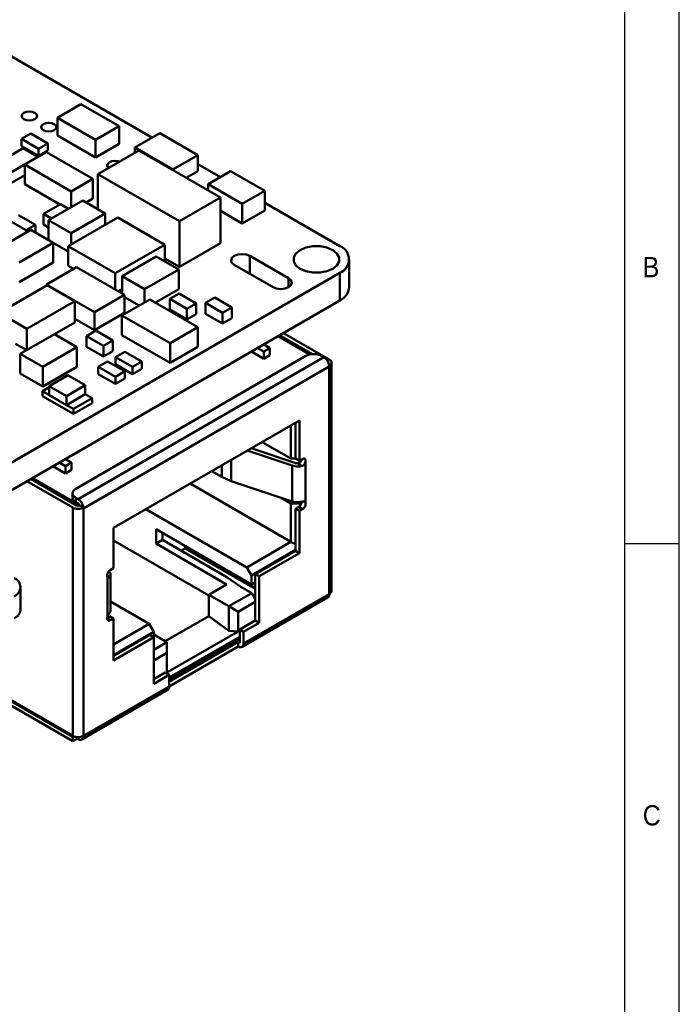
# Model space of a CAD drawing. Header units: millimetres. Extents: x 2 to 208, y 2 to 146.
# Tile 7 of 8: x 177 to 208, y 78 to 123. Entities that reach past the tile are written whole.
import ezdxf

# ---------------------------------------------------------------- set-up
doc = ezdxf.new("R2010")
doc.units = ezdxf.units.MM
doc.header["$LTSCALE"] = 0.5
doc.layers.add('SOL', color=7, linetype='Continuous', lineweight=50)
doc.layers.add('TEXT', color=5, linetype='Continuous')
doc.styles.add('SLDTEXTSTYLE1', font='GOTHIC.TTF', dxfattribs={"width": 0.913})

msp = doc.modelspace()

# ---------------------------------------------------------------- linework, layer by layer
at = {"layer": 'SOL'}
for p, q in [((176.1444558, 121.9767568), (183.4437774, 117.7629482)), ((179.1269652, 118.6731161), (180.204657, 119.2952066)), ((180.204657, 119.2952066), (181.9467836, 118.2894672)), ((180.8691511, 117.6673632), (179.1269652, 118.6731161)), ((179.1269652, 118.6731161), (179.1269652, 117.8565748)), ((181.9467836, 118.2894672), (180.8691511, 117.6673632)), ((181.9467836, 118.2894672), (181.9467836, 117.472926)), ((177.4919848, 117.7050969), (177.916248, 117.9500189)), ((178.2698007, 117.2560733), (177.4919848, 117.7050969)), ((177.4919848, 117.7050969), (177.4919848, 117.3784812)), ((177.916248, 117.9500189), (178.6940639, 117.5009953)), ((179.1269652, 117.8565748), (180.8691511, 116.850822)), ((180.8691511, 116.850822), (180.8691511, 117.6673632)), ((182.6683258, 117.3152895), (183.799698, 117.9684168)), ((183.799698, 117.9684168), (185.53098, 116.9689689)), ((177.5694273, 117.2752227), (176.3673446, 116.5812751)), ((177.4919848, 117.3784812), (178.2698007, 116.9294577)), ((178.2411792, 116.8874286), (177.5694273, 117.2752227)), ((178.6940639, 117.5009953), (178.2698007, 117.2560733)), ((178.2698007, 117.2560733), (178.2698007, 116.9294577)), ((178.6940639, 117.5009953), (178.6940639, 117.1743796)), ((180.8691511, 116.850822), (181.9467836, 117.472926)), ((184.3996079, 116.3158417), (182.6683258, 117.3152895)), ((182.6683258, 117.3152895), (182.6683258, 117.0706968)), ((177.0390965, 116.193481), (178.2411792, 116.8874286)), ((178.6274011, 117.1071915), (177.63745, 116.5357049)), ((178.2411792, 116.8874286), (178.2411792, 116.8842304)), ((178.2698007, 116.9294577), (178.6940639, 117.1743796)), ((180.7487208, 115.8825797), (178.6274011, 117.1071915)), ((180.9771887, 116.0944242), (182.845082, 117.172736)), ((182.845082, 117.172736), (186.562908, 115.0264807)), ((185.53098, 116.9689689), (184.3996079, 116.3158417)), ((185.53098, 116.9689689), (185.53098, 116.2340816)), ((177.63745, 116.5357049), (179.7587697, 115.3110931)), ((177.63745, 116.5357049), (177.63745, 115.6375097)), ((184.3996079, 116.3158417), (184.3996079, 116.2753274)), ((185.53098, 116.5580317), (186.5615175, 115.9631151)), ((177.63745, 116.0489796), (177.0390965, 115.7035575)), ((180.7487208, 115.8825797), (179.7587697, 115.3110931)), ((180.7487208, 115.8825797), (180.7487208, 114.9843846)), ((184.6950148, 113.9481689), (180.9771887, 116.0944242)), ((180.9771887, 116.0944242), (180.9771887, 114.489499)), ((185.0010177, 115.9281408), (185.53098, 116.2340816)), ((186.0051063, 115.6419058), (187.0304109, 116.2338015)), ((187.0304109, 116.2338015), (188.5860463, 115.3357523)), ((179.2362929, 114.7145174), (177.63745, 115.6375097)), ((187.5607417, 114.7438566), (186.0051063, 115.6419058)), ((186.0051063, 115.6419058), (186.0051063, 115.3484928)), ((179.7587697, 114.5893869), (179.7587697, 115.3110931)), ((180.7487208, 114.9843846), (180.4343249, 114.8028876)), ((186.562908, 115.0264807), (184.6950148, 113.9481689)), ((186.562908, 115.0264807), (186.562908, 112.9524671)), ((188.5860463, 115.3357523), (187.5607417, 114.7438566)), ((188.5860463, 115.3357523), (188.5860463, 114.4375571)), ((178.4930136, 114.2854314), (179.2708295, 114.7344549)), ((178.725829, 113.9930829), (180.2814644, 114.8911321)), ((179.2708295, 114.7344549), (179.6404458, 114.5210799)), ((180.2814644, 114.8911321), (181.306769, 114.2992364)), ((187.5607417, 114.7438566), (187.5607417, 113.8456614)), ((188.5860463, 114.7943795), (192.0065528, 112.8197632)), ((177.3573174, 114.2325339), (178.1351333, 113.7835103)), ((178.4930136, 114.2854314), (178.8626299, 114.0720564)), ((178.4930136, 113.7955079), (178.4930136, 114.2854314)), ((181.8856096, 114.1193816), (179.6228688, 112.8131291)), ((181.306769, 114.2992364), (179.7511336, 113.4011872)), ((181.306769, 113.785224), (181.306769, 114.2992364)), ((184.0295577, 112.8817067), (181.8856096, 114.1193816)), ((186.562908, 114.4216985), (187.5607417, 113.8456614)), ((187.5607417, 113.8456614), (188.5860463, 114.4375571)), ((176.9330542, 113.9876119), (177.7108701, 113.5385883)), ((178.1351333, 113.7835103), (177.7108701, 113.5385883)), ((178.1351333, 113.7835103), (178.1351333, 113.4344077)), ((178.4930136, 113.7955079), (178.725829, 113.6611064)), ((179.7511336, 113.4011872), (178.725829, 113.9930829)), ((178.725829, 113.9930829), (178.725829, 113.0948877)), ((181.306769, 113.8301479), (181.3456784, 113.807686)), ((184.6950148, 111.8741552), (184.6950148, 113.9481689)), ((176.3550452, 112.6659323), (177.9106806, 113.5639815)), ((177.7108701, 113.5385883), (177.7108701, 113.4486334)), ((177.9106806, 113.5639815), (178.9359852, 112.9720858)), ((179.7511336, 113.4011872), (179.7511336, 112.8871748)), ((178.9359852, 112.9720858), (177.3803498, 112.0740366)), ((178.725829, 113.0948877), (179.6228688, 112.5770377)), ((178.9359852, 112.0738906), (178.9359852, 112.9720858)), ((179.6228688, 112.8131291), (181.7668169, 111.5754542)), ((179.6228688, 112.8131291), (179.6228688, 111.914934)), ((181.7668169, 111.5754542), (184.0295577, 112.8817067)), ((184.0295577, 112.8817067), (184.0295577, 112.1206538)), ((184.6950148, 111.8741552), (186.562908, 112.9524671)), ((182.0797808, 111.4501377), (183.6354162, 112.3481869)), ((183.6354162, 112.3481869), (184.6607208, 111.7562911)), ((184.0295577, 112.2583154), (184.6950148, 111.8741552)), ((189.6731166, 111.3498166), (187.9053496, 112.3703268)), ((187.9053496, 112.3703268), (187.9053496, 111.5539203)), ((177.3803498, 111.1758414), (178.9359852, 112.0738906)), ((178.6252851, 111.063393), (179.9970731, 111.8553094)), ((179.8616129, 111.7771099), (179.6228688, 111.914934)), ((179.9970731, 111.8553094), (182.1882556, 110.5903667)), ((187.1982443, 111.9621236), (188.9660113, 110.9416134)), ((192.4449569, 110.9448183), (192.4449569, 112.2074571)), ((192.0065528, 111.595151), (175.7430968, 102.2064577)), ((181.7668169, 110.833658), (181.7668169, 111.5754542)), ((183.1050854, 110.8582419), (182.0797808, 111.4501377)), ((182.0797808, 111.4501377), (182.0797808, 110.6529878)), ((184.6607208, 111.7562911), (183.1050854, 110.8582419)), ((184.6607208, 110.858096), (184.6607208, 111.7562911)), ((192.0065528, 111.595151), (192.0065528, 110.3325122)), ((178.6572452, 111.0385997), (176.465215, 109.7731675)), ((180.8164676, 109.7984503), (178.6252851, 111.063393)), ((178.6252851, 111.063393), (178.6252851, 111.0201495)), ((179.9300385, 110.3038318), (178.6572452, 111.0385997)), ((189.6731166, 110.9416134), (189.6731166, 111.3498166)), ((182.1882556, 110.5903667), (180.8164676, 109.7984503)), ((182.0797808, 110.8579292), (181.9022771, 110.7554585)), ((182.1882556, 110.5903667), (182.1882556, 109.7738254)), ((182.1882556, 110.4893213), (182.8557749, 110.1039706)), ((183.1050854, 110.8582419), (183.1050854, 110.2478945)), ((183.5966529, 110.2438226), (184.6607208, 110.858096)), ((184.6779377, 110.654121), (184.2536745, 110.4091991)), ((184.6779377, 110.654121), (185.4557536, 110.2050975)), ((186.3069653, 110.4684785), (185.8827021, 110.2235566)), ((186.3069653, 110.4684785), (187.0847812, 110.019455)), ((192.0065528, 110.3325122), (175.7430968, 100.9438189)), ((177.7380083, 109.0383996), (179.9300385, 110.3038318)), ((179.9300385, 109.3321481), (179.9300385, 110.3038318)), ((183.3473425, 110.3877465), (182.0745492, 109.6529786)), ((185.5393727, 109.1223144), (183.3473425, 110.3877465)), ((184.2536745, 110.4091991), (185.0314904, 109.9601755)), ((184.2536745, 109.9192756), (184.2536745, 110.4091991)), ((185.4557536, 110.2050975), (185.0314904, 109.9601755)), ((185.4557536, 110.2050975), (185.4557536, 109.715174)), ((185.8827021, 110.2235566), (186.660518, 109.774533)), ((185.8827021, 109.7336331), (185.8827021, 110.2235566)), ((187.0847812, 110.019455), (186.660518, 109.774533)), ((187.0847812, 110.019455), (187.0847812, 109.5295315)), ((176.465215, 109.7731675), (177.7380083, 109.0383996)), ((180.8164676, 109.7984503), (180.8164676, 108.981909)), ((180.8164676, 108.981909), (182.1882556, 109.7738254)), ((182.0745492, 109.6529786), (182.0745492, 108.7547834)), ((182.0745492, 109.6529786), (184.2665794, 108.3875465)), ((184.2536745, 109.9192756), (185.0314904, 109.470252)), ((185.0314904, 109.9601755), (185.0314904, 109.470252)), ((185.0314904, 109.470252), (185.4557536, 109.715174)), ((185.8827021, 109.7336331), (186.660518, 109.2846095)), ((186.660518, 109.774533), (186.660518, 109.2846095)), ((179.9300385, 109.3321481), (179.0003176, 108.7954316)), ((179.9300385, 109.4936337), (180.8164676, 108.981909)), ((184.2665794, 108.3875465), (185.5393727, 109.1223144)), ((185.5393727, 109.1223144), (185.5393727, 108.2241192)), ((186.660518, 109.2846095), (187.0847812, 109.5295315)), ((177.4351334, 107.9028948), (178.9907688, 108.800944)), ((177.7380083, 109.0383996), (177.7380083, 108.0777408)), ((178.9907688, 108.800944), (180.0160733, 108.2090483)), ((180.8788329, 108.9614953), (180.4545697, 108.7165733)), ((180.4545697, 108.7165733), (181.2323856, 108.2675498)), ((180.4545697, 108.2266498), (180.4545697, 108.7165733)), ((180.8788329, 108.9614953), (181.6566488, 108.5124717)), ((184.2665794, 107.4893513), (182.0745492, 108.7547834)), ((190.6409806, 107.8751638), (189.1954101, 108.7096741)), ((190.7589387, 107.8887089), (189.2661208, 108.7504945)), ((189.4428975, 108.8525455), (191.5292735, 107.648106)), ((177.7284595, 108.0722284), (177.2225708, 108.3642716)), ((180.0160733, 108.2090483), (178.460438, 107.3109991)), ((180.0160733, 107.3108531), (180.0160733, 108.2090483)), ((180.4545697, 108.2266498), (181.2323856, 107.7776263)), ((181.6566488, 108.5124717), (181.2323856, 108.2675498)), ((181.2323856, 108.2675498), (181.2323856, 107.7776263)), ((181.6566488, 108.5124717), (181.6566488, 108.0225482)), ((184.2665794, 107.4893513), (184.2665794, 108.3875465)), ((185.5393727, 108.2241192), (184.2665794, 107.4893513)), ((188.8245901, 108.1686195), (188.5413823, 108.3321119)), ((178.460438, 107.3109991), (177.4351334, 107.9028948)), ((177.4351334, 107.9028948), (177.4351334, 107.0046996)), ((190.4686133, 107.8114275), (179.9680767, 101.7495978)), ((181.2323856, 107.7776263), (181.6566488, 108.0225482)), ((181.7816735, 107.7562068), (182.2059367, 108.0011288)), ((182.2059367, 108.0011288), (182.9837526, 107.5521052)), ((187.9756509, 108.0055221), (188.5417473, 107.6787216)), ((188.5417473, 108.0053379), (188.2585396, 108.1688303)), ((188.8245901, 108.1686195), (188.5417473, 108.0053379)), ((188.5417473, 108.0053379), (188.5417473, 107.6787216)), ((188.5417473, 107.6787216), (188.82459, 107.8420032)), ((188.82459, 107.8420032), (188.8245901, 108.1686195)), ((191.1757201, 107.8114275), (191.2817861, 107.7501969)), ((178.460438, 107.3109991), (178.460438, 106.4128039)), ((178.460438, 106.4128039), (180.0160733, 107.3108531)), ((191.2817861, 107.7501969), (180.0741426, 101.2801631)), ((191.5292754, 107.3215373), (180.3216296, 100.8515022)), ((180.9955923, 107.310995), (181.4198555, 107.5559169)), ((181.7734082, 106.8619714), (180.9955923, 107.310995)), ((180.9955923, 107.310995), (180.9955923, 106.9843793)), ((181.4198555, 107.5559169), (182.1976714, 107.1068933)), ((182.5594894, 107.3071833), (181.7816735, 107.7562068)), ((181.7816735, 107.7562068), (181.7816735, 107.4295912)), ((181.7816735, 107.4295912), (182.5594894, 106.9805676)), ((182.9837526, 107.5521052), (182.5594894, 107.3071833)), ((182.9837526, 107.5521052), (182.9837526, 107.2254895)), ((191.5292735, 107.3623632), (191.526735, 107.3638286)), ((191.5267351, 107.3638286), (191.5292735, 107.3215362)), ((191.5292734, 107.3215361), (191.5292734, 107.3623632)), ((191.529275, 96.9514672), (191.5292754, 107.3215373)), ((191.6317857, 97.0943395), (191.6317861, 107.5052346)), ((177.4351334, 107.0046996), (178.460438, 106.4128039)), ((178.7573635, 106.4350205), (179.6058881, 106.9248695)), ((179.6058881, 106.9248695), (180.3961686, 106.4686793)), ((180.9955923, 106.9843793), (181.7734082, 106.5353557)), ((182.1976714, 107.1068933), (181.7734082, 106.8619714)), ((181.7734082, 106.8619714), (181.7734082, 106.5353557)), ((182.1976714, 107.1068933), (182.1976714, 106.7802777)), ((182.5594894, 107.3071833), (182.5594894, 106.9805676)), ((182.5594894, 106.9805676), (182.9837526, 107.2254895)), ((179.5476422, 105.9788106), (178.7573635, 106.4350205)), ((178.7573635, 106.0267488), (178.7573635, 106.4350205)), ((180.3961686, 106.4686793), (179.5476422, 105.9788106)), ((180.3961686, 106.4686793), (180.3961686, 106.0604077)), ((181.7734082, 106.5353557), (182.1976714, 106.7802777)), ((178.7573635, 106.3869605), (178.4453022, 106.2067953)), ((179.1918537, 105.7759276), (178.4453022, 106.2067953)), ((178.4453022, 105.9781644), (178.4453022, 106.2067953)), ((178.4453022, 105.9781644), (179.8596925, 105.1618574)), ((178.7573635, 106.0267488), (179.5476422, 105.5705389)), ((179.5476422, 105.5705389), (180.3961686, 106.0604077)), ((179.5476422, 105.9788106), (179.5476422, 105.5705389)), ((180.3961526, 106.0603984), (180.708131, 105.8802898)), ((179.8596925, 105.3904884), (179.5476833, 105.5705627)), ((180.708131, 105.8802898), (179.8596925, 105.3904884)), ((179.8596925, 105.1618574), (180.708131, 105.6516588)), ((180.708131, 105.8802898), (180.708131, 105.6516588)), ((179.8596925, 105.3904884), (179.8596925, 105.1618574)), ((181.6828106, 99.9633865), (190.1680927, 104.8618348)), ((189.7791839, 103.1266491), (189.779184, 104.6373226)), ((189.991316, 104.7597838), (189.9913159, 103.126669)), ((190.1680927, 104.8618348), (190.1680926, 103.024618)), ((188.4707606, 103.881986), (189.7791839, 103.1266491)), ((189.8358303, 102.8087438), (187.7917815, 103.4900198)), ((187.9747942, 103.5956708), (189.9608303, 102.9337303)), ((179.4907797, 102.7803264), (179.2075728, 102.9438184)), ((179.7736225, 102.943608), (179.4904155, 103.1071)), ((179.7736225, 102.943608), (179.4907797, 102.7803264)), ((179.7736225, 102.6169917), (179.7736225, 102.943608)), ((186.6358428, 102.8227107), (186.6358428, 102.2876368)), ((187.0500563, 103.061831), (187.0500563, 102.1041532)), ((189.7791839, 103.1266491), (189.9913504, 103.1266491)), ((189.994551, 102.9243585), (189.9608303, 102.9337303)), ((190.1680926, 103.024618), (189.9913159, 103.126669)), ((190.0697803, 102.9147023), (189.994551, 102.9243585)), ((190.0697972, 102.9148716), (190.2847977, 102.7939109)), ((190.1680926, 103.024618), (190.309514, 103.1062588)), ((190.4393837, 102.9532781), (190.4393836, 101.1228696)), ((178.9246841, 102.7805102), (179.4907797, 102.4537101)), ((179.4907797, 102.7803264), (179.4907797, 102.4537101)), ((179.4907797, 102.4537101), (179.7736225, 102.6169917)), ((186.6358428, 102.2876368), (186.172405, 102.5551738)), ((189.8358303, 102.8087438), (189.8358302, 101.1756622)), ((189.9032717, 102.7900004), (189.8358303, 102.8087438)), ((190.0412575, 102.7712221), (189.9032717, 102.7900004)), ((179.8266552, 100.8923295), (177.7402803, 102.0967684)), ((180.0034319, 100.9943805), (177.917057, 102.1988194)), ((179.9327213, 101.1168417), (177.9877677, 102.2396398)), ((185.1821798, 101.983529), (189.7791838, 99.3297344)), ((186.6358428, 102.2876368), (187.0500563, 102.1041532)), ((187.0500563, 102.1041532), (189.8358302, 101.1756622)), ((179.82163, 101.5454958), (179.82163, 101.3413606)), ((179.9680823, 101.1372552), (179.9327213, 101.1168417)), ((179.9327213, 101.1168417), (179.9327213, 101.0352009)), ((180.0741426, 101.2801631), (179.9680766, 101.3413938)), ((179.9680766, 101.3413938), (179.9680766, 101.1372586)), ((179.9680766, 101.1372586), (180.0741426, 101.0760279)), ((189.7791838, 101.0852972), (189.3314404, 101.343774)), ((189.7791838, 99.3297344), (189.7791838, 101.0852972)), ((190.2034479, 101.0852971), (189.7791838, 101.0852972)), ((189.9032717, 101.1569188), (189.8358302, 101.1756622)), ((190.0412574, 101.1381405), (189.9032717, 101.1569188)), ((190.2696679, 101.1235251), (190.2034479, 101.0852971)), ((190.2034479, 101.0852971), (190.2034479, 100.9846951)), ((190.2325428, 101.1501418), (190.2701739, 101.1284178)), ((190.2696679, 101.1235251), (190.2741586, 101.1669446)), ((179.8266548, 90.4814344), (179.8266552, 100.8923295)), ((180.1448533, 100.9943805), (180.32163, 100.8923295)), ((180.3216296, 100.8515022), (180.3216292, 90.4814327)), ((180.3216296, 100.8515022), (180.3216296, 100.8923293)), ((187.7639293, 98.166353), (183.1669253, 100.8201476)), ((189.9913158, 100.8403548), (190.1327372, 100.9219956)), ((190.1680925, 100.7383038), (189.9913158, 100.8403548)), ((189.9913158, 100.8403548), (189.9913158, 98.962311)), ((190.1327372, 100.9219956), (190.3095139, 100.8199446)), ((190.1680925, 100.7383038), (190.1680924, 98.8194329)), ((190.3095139, 100.8199446), (190.1680925, 100.7383038)), ((181.6828105, 98.1261697), (181.6828106, 99.9633865)), ((183.6273549, 99.9011145), (187.9760613, 97.3906591)), ((183.6273549, 99.2478819), (183.6273549, 99.9011145)), ((183.9278753, 99.4213686), (183.9278753, 99.7276277)), ((181.6828105, 99.3905948), (186.0315176, 96.8801389)), ((183.6273549, 99.2478819), (183.9278753, 99.4213686)), ((186.8446905, 97.3905531), (183.6273549, 99.2478819)), ((183.9278753, 99.4213686), (186.8623682, 97.7273214)), ((189.7791838, 99.3297344), (187.7639293, 98.166353)), ((189.9913158, 99.2072533), (189.7791838, 99.3297344)), ((184.9531802, 99.0334155), (184.7765413, 98.931444)), ((184.9531802, 99.1150695), (184.9710761, 99.1254006)), ((187.5341197, 97.6251245), (184.9531802, 99.1150695)), ((184.9531802, 99.1150695), (184.9531802, 99.0334155)), ((184.9531802, 99.0334155), (188.152838, 97.1862919)), ((189.9913158, 98.962311), (187.9760613, 97.7989295)), ((188.152838, 97.8601535), (189.9913158, 98.9214839)), ((190.1680924, 98.8194329), (188.3296147, 97.7581024)), ((189.9913158, 98.962311), (189.9913158, 98.9214839)), ((189.9913158, 98.9214839), (190.1680924, 98.8194329)), ((181.4909788, 97.9913644), (181.5234469, 97.9524313)), ((181.5234469, 97.9524313), (181.5559753, 97.8727738)), ((181.5413891, 98.0445289), (181.6828105, 98.1261697)), ((187.7639293, 98.166353), (187.9760613, 97.7989295)), ((181.5166729, 97.732181), (181.4009548, 97.800157)), ((181.4115193, 95.9111954), (181.4115194, 97.7416039)), ((181.557966, 96.2139609), (181.557966, 97.8470425)), ((186.8623682, 97.7273214), (187.4987642, 97.2782969)), ((187.5341197, 97.6251245), (187.5520156, 97.6354555)), ((188.152838, 97.2203144), (187.5341197, 97.6251245)), ((187.9760613, 97.7989295), (187.9760613, 97.3906591)), ((188.152838, 97.4927101), (187.9760613, 97.3906591)), ((188.152838, 97.4927101), (188.1528379, 96.5945152)), ((188.152838, 97.4927101), (188.152838, 97.8601535)), ((188.3296147, 97.7581024), (188.152838, 97.8601535)), ((188.3296147, 97.7581024), (188.3296146, 95.6350964)), ((177.4500536, 96.252569), (177.4500536, 97.2691862)), ((186.8446905, 97.3905531), (186.0315176, 96.9211185)), ((187.9937389, 96.992554), (186.9507563, 96.3904531)), ((187.9937389, 96.992554), (187.4987642, 97.2782969)), ((188.1528379, 96.7169864), (187.9937389, 96.992554)), ((183.3091561, 95.5946677), (181.557966, 96.6056085)), ((186.9507563, 96.3904531), (186.0315176, 96.9211185)), ((186.0315176, 96.9211185), (186.0315176, 95.9412695)), ((188.1528379, 96.5945152), (187.3750204, 96.1454908)), ((187.5500061, 94.5358952), (191.4567714, 96.7912224)), ((191.529275, 96.9514672), (187.6225077, 94.6961388)), ((188.1528379, 96.5945152), (188.1528379, 95.7371474)), ((191.529273, 96.951466), (191.5491156, 96.9400093)), ((187.3750204, 96.1454908), (186.9507563, 96.3904531)), ((186.9507563, 96.3904531), (186.9507563, 95.2779163)), ((187.3750204, 96.1454908), (187.3750204, 95.247296)), ((181.3646124, 95.8602658), (181.541389, 95.7582147)), ((181.5060337, 95.9419066), (181.426989, 95.896275)), ((181.5060337, 95.9419066), (181.6828104, 95.8398555)), ((181.6828104, 95.8398555), (181.541389, 95.7582147)), ((181.6828103, 93.9209847), (181.6828104, 95.8398555)), ((184.0517562, 94.7983778), (186.0315176, 95.9412695)), ((186.0315176, 95.9412695), (186.9507563, 95.2779163)), ((187.4457311, 95.3289434), (188.1528379, 95.7371474)), ((188.1528379, 95.7371474), (188.3296146, 95.6350964)), ((179.8266548, 90.4406007), (171.5310571, 95.2295486)), ((179.8266548, 90.4814344), (171.5664239, 95.2499654)), ((183.5212882, 95.2272442), (181.6828103, 94.1659137)), ((183.3091561, 95.5946677), (181.6828104, 94.6557984)), ((183.5212882, 95.2272442), (183.3091561, 95.5946677)), ((183.5212881, 94.9823151), (183.5212882, 95.2272442)), ((187.3750204, 95.247296), (184.1223289, 93.3695575)), ((186.9507563, 95.2779163), (187.3750204, 95.247296)), ((187.445731, 95.0023271), (187.4457311, 95.3289434)), ((187.6225077, 95.2268924), (187.4457311, 95.3289434)), ((188.3296146, 95.6350964), (187.6225077, 95.2268924)), ((187.6225077, 95.2268924), (187.6225077, 94.6961402)), ((171.3542517, 95.127481), (179.8266548, 90.2364655)), ((181.6828103, 94.1250867), (183.3445114, 95.0843661)), ((183.5212881, 94.9823151), (181.6828103, 93.9209847)), ((183.3445114, 95.0843661), (183.5212881, 94.9823151)), ((183.521288, 92.859309), (183.5212881, 94.9823151)), ((184.122329, 94.757637), (183.5212881, 94.4106636)), ((183.5212882, 95.1046106), (184.122329, 94.757637)), ((184.122329, 94.757637), (184.1223289, 94.2677523)), ((184.1223289, 93.6451002), (184.122329, 94.757637)), ((187.445731, 95.0023271), (184.2283949, 93.1449988)), ((184.2283949, 93.0435204), (187.445731, 94.9008487)), ((187.3750204, 94.7573582), (184.2283949, 92.9408503)), ((187.445731, 94.7165378), (187.3750204, 94.7573582)), ((187.3750204, 94.553223), (187.3750204, 94.7573582)), ((187.445731, 95.0023271), (187.445731, 94.7165378)), ((184.2283949, 92.7367151), (187.3750204, 94.553223)), ((184.1223289, 94.2677523), (183.5212881, 93.9207789)), ((184.1223289, 93.3695575), (184.1223289, 94.2677523)), ((184.1223289, 93.3695575), (184.1223289, 93.6451002)), ((184.2283949, 93.2675131), (183.521288, 92.859309)), ((183.5212881, 93.0634111), (184.0516182, 93.3695641)), ((184.2283949, 93.2675131), (184.0516182, 93.3695641)), ((184.2283949, 92.7367583), (184.2283949, 93.2675131)), ((180.249128, 90.3211887), (184.1558933, 92.5765159)), ((184.2283949, 92.7367616), (180.3216278, 90.4814333)), ((179.8266548, 90.2364655), (179.8266548, 90.4406007)), ((179.8266548, 90.2364655), (180.0387869, 90.3589267)), ((180.0387869, 90.3589267), (180.0387869, 90.4245054)), ((180.0387869, 90.3589267), (180.0741422, 90.3385165)), ((180.311313, 90.4057359), (180.2405853, 90.4465661)), ((180.3000508, 90.4460635), (180.3216278, 90.4814301))]:
    msp.add_line(p, q, dxfattribs=at)
at = {"layer": 'SOL', "flags": 128}
for points in [[(177.6027876, 118.6064639), (177.7163358, 118.5626648), (177.850275, 118.5472846), (177.9842142, 118.5626648), (178.0977624, 118.6064639), (178.1736328, 118.6720138), (178.200275, 118.7493353), (178.1736328, 118.8266567), (178.0977624, 118.8922067), (177.9842142, 118.9360058), (177.850275, 118.951386), (177.7163358, 118.9360058), (177.6027876, 118.8922067), (177.5269172, 118.8266567), (177.500275, 118.7493353), (177.5269172, 118.6720138), (177.6027876, 118.6064639)], [(178.4866711, 118.0962088), (178.6002193, 118.0524097), (178.7341585, 118.0370295), (178.8680977, 118.0524097), (178.9816459, 118.0962088), (179.0575163, 118.1617588), (179.0841585, 118.2390802), (179.0575163, 118.3164017), (178.9816459, 118.3819516), (178.8680977, 118.4257507), (178.7341585, 118.4411309), (178.6002193, 118.4257507), (178.4866711, 118.3819516), (178.4108006, 118.3164017), (178.3841585, 118.2390802), (178.4108006, 118.1617588), (178.4866711, 118.0962088)], [(181.9578352, 116.6605393), (181.8846152, 116.6843522), (181.750676, 116.6997324), (181.6167368, 116.6843522), (181.5031886, 116.6405531), (181.4273182, 116.5750032), (181.400676, 116.4976817), (181.4273182, 116.4203603), (181.4685678, 116.3780913)], [(190.2034305, 111.7788428), (190.4692026, 111.6673716), (190.7816364, 111.6087677), (191.1101488, 111.6087677), (191.4225826, 111.6673716), (191.6883547, 111.7788428), (191.8814494, 111.9322698), (191.9829654, 112.112634), (191.9829654, 112.3022802), (191.8814494, 112.4826444), (191.6883547, 112.6360713), (191.4225826, 112.7475426), (191.1101488, 112.8061464), (190.7816364, 112.8061464), (190.4692026, 112.7475426), (190.2034305, 112.6360713), (190.0103357, 112.4826444), (189.9088198, 112.3022802), (189.9088198, 112.112634), (190.0103357, 111.9322698), (190.2034305, 111.7788428)], [(187.9053496, 112.3703268), (187.7431383, 112.4328968), (187.5517969, 112.4548685), (187.3604556, 112.4328968), (187.1982443, 112.3703268), (187.0898581, 112.2766842), (187.0517979, 112.1662252), (187.0898581, 112.0557662), (187.1982443, 111.9621236)], [(188.9660113, 110.9416134), (189.1282226, 110.8790434), (189.319564, 110.8570717), (189.5109053, 110.8790434), (189.6731166, 110.9416134), (189.7815028, 111.035256), (189.819563, 111.145715), (189.7815028, 111.256174), (189.6731166, 111.3498166)]]:
    msp.add_lwpolyline(points, dxfattribs=at)
at = {"layer": 'SOL'}
for centre, radius, start, end in [((191.7728415, 112.2074571), 0.6553928, 290.89136932, 69.10863068), ((191.6940074, 111.0193903), 0.754643, 294.4666293, 354.32891659), ((180.0718585, 101.3663138), 0.2514696, 185.69478933, 245.62533485), ((179.9913316, 100.9465674), 0.1536805, 2.6054764, 57.39451507), ((177.0021719, 97.2691862), 0.4366904, 290.80935828, 69.19064172), ((176.9495545, 96.3024293), 0.5029766, 294.39675279, 354.31090387)]:
    msp.add_arc(centre, radius, start, end, dxfattribs=at)
msp.add_ellipse((180.1448533, 100.9943407), major_axis=(0.3, -0.1732145), ratio=0.0000703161, start_param=1.5728895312, end_param=2.3562351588, dxfattribs=at)
for points in [[(190.4686133, 107.8114275), (190.5202563, 107.8351045), (190.6235425, 107.8824584), (190.8221667, 107.9027248), (191.0207909, 107.8824584), (191.124077, 107.8351044), (191.1757201, 107.8114275)], [(191.526735, 107.3638286), (191.5194959, 107.4011825), (191.5050177, 107.4758903), (191.4469048, 107.5892568), (191.3701907, 107.6885586), (191.3112543, 107.7296508), (191.2817861, 107.7501969)], [(191.5292735, 107.648106), (191.5579833, 107.627237), (191.6154031, 107.5854989), (191.6399775, 107.5052346), (191.6154031, 107.4249703), (191.5579833, 107.3832322), (191.5292734, 107.3623632)], [(190.309514, 103.1062588), (190.3280454, 103.114502), (190.3651083, 103.1309884), (190.4118544, 103.1202094), (190.444558, 103.0851081), (190.4488096, 103.0447637), (190.4509353, 103.0245914)], [(190.4509353, 103.0245914), (190.450439, 103.0131903), (190.4494462, 102.990388), (190.4427379, 102.9656481), (190.4393837, 102.9532781)], [(190.2847977, 102.7939109), (190.2454386, 102.785726), (190.1667205, 102.7693562), (190.0830785, 102.7706001), (190.0412575, 102.7712221)], [(179.9680766, 101.3413938), (179.9270625, 101.3712067), (179.8450342, 101.4308325), (179.8099279, 101.5454958), (179.8450343, 101.6601591), (179.9270625, 101.7197849), (179.9680767, 101.7495978)], [(180.0741426, 101.2801631), (180.1065726, 101.2571458), (180.1714326, 101.2111112), (180.2532383, 101.0977972), (180.3104696, 100.9702921), (180.3179098, 100.891099), (180.32163, 100.8515024)], [(190.2847976, 101.1608293), (190.2454386, 101.1526444), (190.1667204, 101.1362746), (190.0830784, 101.1375185), (190.0412574, 101.1381405)], [(190.2034479, 100.9846951), (190.2112929, 100.9951673), (190.2269828, 101.0161117), (190.2459706, 101.051282), (190.2610889, 101.087615), (190.2668082, 101.111555), (190.2696679, 101.1235251)], [(190.4509353, 101.0648935), (190.4488095, 101.0422669), (190.4445579, 100.9970137), (190.4118543, 100.9241537), (190.3651082, 100.8594028), (190.3280453, 100.8330973), (190.3095139, 100.8199446)], [(190.4393836, 101.1228696), (190.4427378, 101.1143723), (190.4494462, 101.0973777), (190.4504389, 101.0757216), (190.4509353, 101.0648935)], [(180.3216296, 100.8923293), (180.2854795, 100.8757554), (180.2131792, 100.8426078), (180.0741423, 100.8284214), (179.9351055, 100.8426079), (179.8628053, 100.8757556), (179.8266552, 100.8923295)], [(180.0034319, 100.9943805), (180.0137605, 100.9896451), (180.0344177, 100.9801743), (180.0741426, 100.976121), (180.1138674, 100.9801743), (180.1345247, 100.9896451), (180.1448533, 100.9943805)], [(190.1327372, 100.9219956), (190.1451459, 100.930118), (190.1699634, 100.9463629), (190.1922864, 100.9719177), (190.2034479, 100.9846951)], [(181.4115194, 97.7416039), (181.4076739, 97.7521245), (181.399983, 97.7731656), (181.3991613, 97.8135719), (181.4064213, 97.8574859), (181.4220405, 97.9029928), (181.4448763, 97.9471832), (181.4735918, 97.9871833), (181.5064271, 98.0214497), (181.5297351, 98.0368359), (181.5413891, 98.0445289)], [(181.5559753, 97.8727738), (181.5570527, 97.8486311), (181.5592074, 97.8003455), (181.530851, 97.7549025), (181.5166729, 97.732181)], [(181.5559753, 96.2396922), (181.5570526, 96.2155495), (181.5592074, 96.167264), (181.530851, 96.1218209), (181.5166728, 96.0990994)], [(181.541389, 95.7582147), (181.529735, 95.7524524), (181.506427, 95.7409277), (181.4735917, 95.7372833), (181.4448762, 95.7441291), (181.4220404, 95.7619538), (181.4064213, 95.7894273), (181.3991612, 95.8249591), (181.3999829, 95.8663141), (181.4076739, 95.8962349), (181.4115193, 95.9111954)], [(187.6225077, 94.6961388), (187.6187874, 94.6608377), (187.6113468, 94.5902356), (187.5541154, 94.5288091), (187.4723099, 94.5099464), (187.4074502, 94.5387975), (187.3750204, 94.553223)], [(179.8266548, 90.4814344), (179.8555542, 90.4675872), (179.913353, 90.4398929), (180.0228414, 90.4213195), (180.1369583, 90.4210597), (180.2060543, 90.4380663), (180.2406023, 90.4465696)], [(180.311313, 90.4057359), (180.3014039, 90.3830043), (180.2815856, 90.337541), (180.2243021, 90.304981), (180.1534711, 90.3012306), (180.1005852, 90.3260879), (180.0741422, 90.3385165)]]:
    msp.add_open_spline(points, degree=3, dxfattribs=at)
for points, knots in [([(190.262607, 103.0553292), (190.2540158, 103.0336828), (190.2387403, 102.9951946), (190.1945033, 102.9466018), (190.1370066, 102.9167347), (190.0921931, 102.9154925), (190.0697972, 102.9148716)], [0, 0, 0, 0, 0.27373372, 0.4867106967, 0.7434798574, 1, 1, 1, 1]), ([(190.4393837, 102.9532781), (190.4327873, 102.9352834), (190.4196115, 102.8993404), (190.3841544, 102.851172), (190.3390176, 102.8123887), (190.3030308, 102.8001246), (190.2847977, 102.7939109)], [0, 0, 0, 0, 0.24873240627, 0.49682035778, 0.74505941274, 1, 1, 1, 1]), ([(190.2847976, 101.1608293), (190.3030899, 101.1646752), (190.3391968, 101.1722667), (190.3843384, 101.1687514), (190.4196897, 101.1542999), (190.4328129, 101.1333561), (190.4393836, 101.1228696)], [0, 0, 0, 0, 0.2557751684, 0.5048704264, 0.7520894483, 1, 1, 1, 1]), ([(181.5166729, 97.732181), (181.5079374, 97.722818), (181.4906945, 97.7043366), (181.4600418, 97.6994876), (181.4308541, 97.7103809), (181.4179703, 97.7311866), (181.4115194, 97.7416039)], [0, 0, 0, 0, 0.25577516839, 0.50487042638, 0.75208944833, 1, 1, 1, 1]), ([(191.5491156, 96.9400093), (191.5523054, 96.945916), (191.5585808, 96.9575367), (191.5690488, 96.9732729), (191.5796949, 96.9872314), (191.5862906, 96.9945152), (191.5896672, 96.9982441)], [0, 0, 0, 0, 0.2521580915, 0.4960836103, 0.7420275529, 1, 1, 1, 1]), ([(191.5896672, 96.9982441), (191.6056907, 97.0181381), (191.6304924, 97.0489306), (191.6281708, 97.0824979), (191.6273492, 97.0943786)], [0, 0, 0, 0, 0.6460638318, 1, 1, 1, 1]), ([(191.4545196, 96.7950446), (191.4652256, 96.8002774), (191.4954652, 96.8150576), (191.5097373, 96.8519431), (191.5189565, 96.8757696)], [0, 0, 0, 0, 0.35404241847, 1, 1, 1, 1]), ([(191.5189565, 96.8757696), (191.5204978, 96.8805587), (191.5235085, 96.8899137), (191.5302746, 96.9061139), (191.5386689, 96.9230484), (191.5455951, 96.9342934), (191.5491156, 96.9400093)], [0, 0, 0, 0, 0.25797244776, 0.50391638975, 0.74784190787, 1, 1, 1, 1]), ([(181.4115193, 95.9111954), (181.4179952, 95.9292597), (181.4309302, 95.9653417), (181.4601816, 96.0170926), (181.4907883, 96.0642639), (181.5079683, 96.0873849), (181.5166728, 96.0990994)], [0, 0, 0, 0, 0.2487324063, 0.4968203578, 0.7450594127, 1, 1, 1, 1]), ([(184.1558911, 92.5765209), (184.1558966, 92.576522), (184.1826663, 92.5817218), (184.2156962, 92.6343625), (184.224162, 92.7026285), (184.2283949, 92.7367616)], [0, 0, 0, 0, 0.0001021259, 0.500051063, 1, 1, 1, 1]), ([(180.2406023, 90.4465696), (180.2465996, 90.4482521), (180.2583146, 90.4515388), (180.2743402, 90.4529775), (180.2885999, 90.4515163), (180.2961918, 90.4479011), (180.3000508, 90.4460635)], [0, 0, 0, 0, 0.2579724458, 0.503916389, 0.7478419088, 1, 1, 1, 1]), ([(180.3000508, 90.4460635), (180.3029021, 90.4440261), (180.3085117, 90.4400177), (180.3131145, 90.4305864), (180.314501, 90.4190926), (180.3123925, 90.4102584), (180.311313, 90.4057359)], [0, 0, 0, 0, 0.252158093, 0.4960836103, 0.7420275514, 1, 1, 1, 1])]:
    msp.add_open_spline(points, degree=3, knots=knots, dxfattribs=at)
at = {"layer": 'TEXT'}
for p, q in [((207.5, 2.5), (207.5, 146)), ((205, 143.5), (205, 30.125)), ((205, 99.25), (207.5, 99.25))]:
    msp.add_line(p, q, dxfattribs=at)

# ---------------------------------------------------------------- texts
at = {"layer": 'TEXT', "char_height": 0.9260417, "attachment_point": 1, "style": 'SLDTEXTSTYLE1'}
for s, insert in [('B', (205.8333333, 112.3231533)), ('C', (205.8333333, 87.3231533))]:
    msp.add_mtext(s, dxfattribs=dict(at, insert=insert))

doc.saveas('drawing.dxf')
